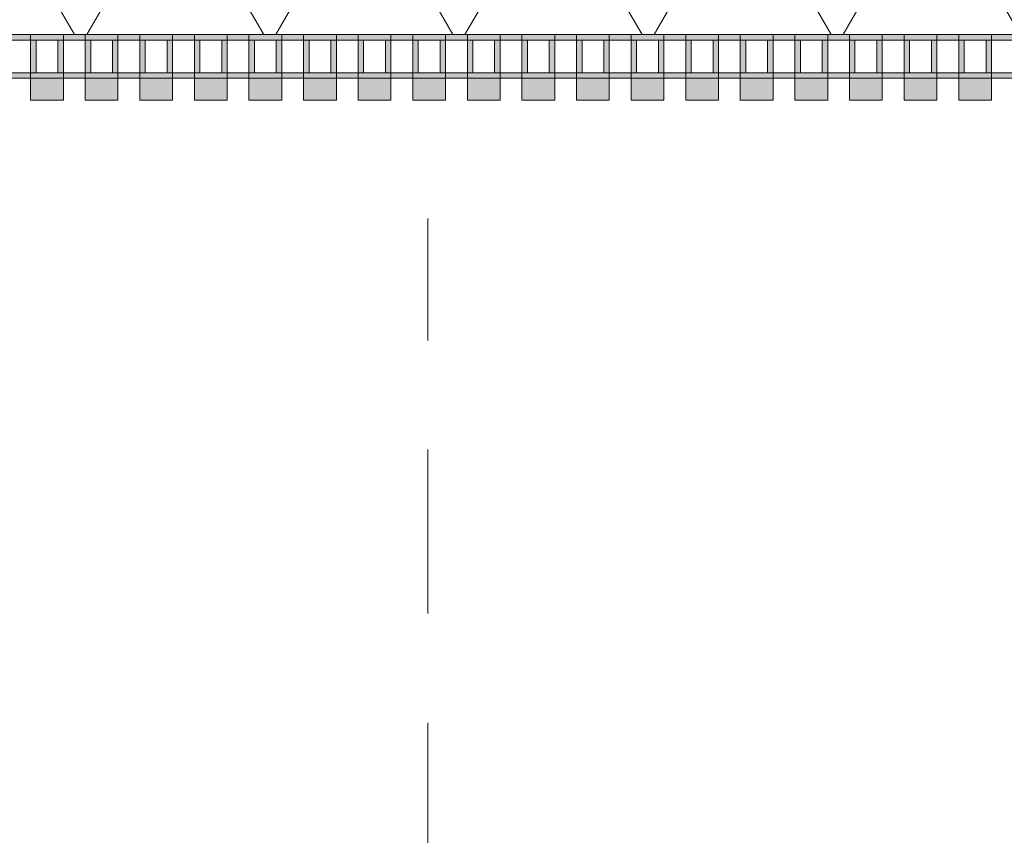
# Model space of a CAD drawing. Header units: metres. Extents: x -167 to 233, y -155 to 122.
# Tile 90 of 176: x 47.922 to 48.824, y 27.477 to 28.223. Entities that reach past the tile are written whole.
import ezdxf

# ---------------------------------------------------------------- set-up
doc = ezdxf.new("R2010")
doc.units = ezdxf.units.M
doc.header["$MEASUREMENT"] = 0
doc.linetypes.add('Strichlinie_ eng', pattern=[0.23, 0.15, -0.08])
for name, color, linetype in [('30 Dachstuhl', 7, 'Continuous'), ('50 Sanitäreinrichtung', 7, 'Continuous'), ('94 Genehmigungsplanung Bemaßung', 7, 'Continuous')]:
    doc.layers.add(name, color=color, linetype=linetype)
doc.styles.add('ERSTELLTER_STIL_1', font='arial.ttf')
doc.dimstyles.new('ERSTELLTER_STIL__1', dxfattribs={"dimtxt": 0.25, "dimasz": 0.19, "dimexe": 0.18, "dimexo": 0.1, "dimgap": 0, "dimtad": 1, "dimtih": 1, "dimtoh": 1, "dimzin": 0, "dimdsep": 46, "dimtxsty": 'ERSTELLTER_STIL_1', "dimblk": 'ARROWHEAD_6', "dimblk1": 'ARROWHEAD_6', "dimblk2": 'ARROWHEAD_6', "dimcen": 0.09, "dimclrd": 7, "dimclre": 7, "dimclrt": 7, "dimazin": 0, "dimtfac": 1, "dimtdec": 4, "dimtmove": 0, "dimatfit": 3, "dimfxl": 1, "dimtolj": 1, "dimtzin": 0, "dimarcsym": 0})
doc.dimstyles.new('ERSTELLTER_STIL__2', dxfattribs={"dimtxt": 0.25, "dimasz": 0.19, "dimexe": 0.18, "dimexo": 0.1, "dimgap": 0, "dimtad": 1, "dimzin": 0, "dimdsep": 46, "dimtxsty": 'ERSTELLTER_STIL_1', "dimblk": 'ARROWHEAD_6', "dimblk1": 'ARROWHEAD_6', "dimblk2": 'ARROWHEAD_6', "dimcen": 0.09, "dimclrd": 7, "dimclre": 7, "dimclrt": 7, "dimazin": 0, "dimtfac": 1, "dimtdec": 4, "dimtmove": 0, "dimatfit": 3, "dimfxl": 1, "dimtolj": 1, "dimtzin": 0, "dimarcsym": 0})

# ---------------------------------------------------------------- blocks, each defined once
blk = doc.blocks.new('Rechteck Raster Kassetten Fassade - ACB_2')
at = {"layer": '50 Sanitäreinrichtung', "linetype": 'Continuous', "lineweight": 0, "true_color": 0x9e9e9e}
for points in [[(10.14, 0.17), (10.14, 0.19), (10.11, 0.19), (10.11, 0.17)], [(10.19, 0.17), (10.19, 0.19), (10.16, 0.19), (10.16, 0.17)], [(10.24, 0.17), (10.24, 0.19), (10.21, 0.19), (10.21, 0.17)], [(10.29, 0.17), (10.29, 0.19), (10.26, 0.19), (10.26, 0.17)], [(10.34, 0.17), (10.34, 0.19), (10.31, 0.19), (10.31, 0.17)], [(10.39, 0.17), (10.39, 0.19), (10.36, 0.19), (10.36, 0.17)], [(10.44, 0.17), (10.44, 0.19), (10.41, 0.19), (10.41, 0.17)], [(10.49, 0.17), (10.49, 0.19), (10.46, 0.19), (10.46, 0.17)], [(10.54, 0.17), (10.54, 0.19), (10.51, 0.19), (10.51, 0.17)], [(10.59, 0.17), (10.59, 0.19), (10.56, 0.19), (10.56, 0.17)], [(10.64, 0.17), (10.64, 0.19), (10.61, 0.19), (10.61, 0.17)], [(10.69, 0.17), (10.69, 0.19), (10.66, 0.19), (10.66, 0.17)], [(10.74, 0.17), (10.74, 0.19), (10.71, 0.19), (10.71, 0.17)], [(10.79, 0.17), (10.79, 0.19), (10.76, 0.19), (10.76, 0.17)], [(10.84, 0.17), (10.84, 0.19), (10.81, 0.19), (10.81, 0.17)], [(10.89, 0.17), (10.89, 0.19), (10.86, 0.19), (10.86, 0.17)], [(10.94, 0.17), (10.94, 0.19), (10.91, 0.19), (10.91, 0.17)], [(10.99, 0.17), (10.99, 0.19), (10.96, 0.19), (10.96, 0.17)], [(10.06, 0.13), (10.11, 0.13), (10.11, 0.135), (10.065, 0.135), (10.065, 0.165), (10.11, 0.165), (10.11, 0.17), (10.06, 0.17)], [(10.11, 0.13), (10.16, 0.13), (10.16, 0.135), (10.115, 0.135), (10.115, 0.165), (10.16, 0.165), (10.16, 0.17), (10.11, 0.17)], [(10.135, 0.165), (10.135, 0.135), (10.14, 0.135), (10.14, 0.165)], [(10.16, 0.13), (10.21, 0.13), (10.21, 0.135), (10.165, 0.135), (10.165, 0.165), (10.21, 0.165), (10.21, 0.17), (10.16, 0.17)], [(10.185, 0.165), (10.185, 0.135), (10.19, 0.135), (10.19, 0.165)], [(10.21, 0.13), (10.26, 0.13), (10.26, 0.135), (10.215, 0.135), (10.215, 0.165), (10.26, 0.165), (10.26, 0.17), (10.21, 0.17)], [(10.235, 0.165), (10.235, 0.135), (10.24, 0.135), (10.24, 0.165)], [(10.26, 0.13), (10.31, 0.13), (10.31, 0.135), (10.265, 0.135), (10.265, 0.165), (10.31, 0.165), (10.31, 0.17), (10.26, 0.17)], [(10.285, 0.165), (10.285, 0.135), (10.29, 0.135), (10.29, 0.165)], [(10.31, 0.13), (10.36, 0.13), (10.36, 0.135), (10.315, 0.135), (10.315, 0.165), (10.36, 0.165), (10.36, 0.17), (10.31, 0.17)], [(10.335, 0.165), (10.335, 0.135), (10.34, 0.135), (10.34, 0.165)], [(10.36, 0.13), (10.41, 0.13), (10.41, 0.135), (10.365, 0.135), (10.365, 0.165), (10.41, 0.165), (10.41, 0.17), (10.36, 0.17)], [(10.385, 0.165), (10.385, 0.135), (10.39, 0.135), (10.39, 0.165)], [(10.41, 0.13), (10.46, 0.13), (10.46, 0.135), (10.415, 0.135), (10.415, 0.165), (10.46, 0.165), (10.46, 0.17), (10.41, 0.17)], [(10.435, 0.165), (10.435, 0.135), (10.44, 0.135), (10.44, 0.165)], [(10.46, 0.13), (10.51, 0.13), (10.51, 0.135), (10.465, 0.135), (10.465, 0.165), (10.51, 0.165), (10.51, 0.17), (10.46, 0.17)], [(10.485, 0.165), (10.485, 0.135), (10.49, 0.135), (10.49, 0.165)], [(10.51, 0.13), (10.56, 0.13), (10.56, 0.135), (10.515, 0.135), (10.515, 0.165), (10.56, 0.165), (10.56, 0.17), (10.51, 0.17)], [(10.535, 0.165), (10.535, 0.135), (10.54, 0.135), (10.54, 0.165)], [(10.56, 0.13), (10.61, 0.13), (10.61, 0.135), (10.565, 0.135), (10.565, 0.165), (10.61, 0.165), (10.61, 0.17), (10.56, 0.17)], [(10.585, 0.165), (10.585, 0.135), (10.59, 0.135), (10.59, 0.165)], [(10.61, 0.13), (10.66, 0.13), (10.66, 0.135), (10.615, 0.135), (10.615, 0.165), (10.66, 0.165), (10.66, 0.17), (10.61, 0.17)], [(10.635, 0.165), (10.635, 0.135), (10.64, 0.135), (10.64, 0.165)], [(10.66, 0.13), (10.71, 0.13), (10.71, 0.135), (10.665, 0.135), (10.665, 0.165), (10.71, 0.165), (10.71, 0.17), (10.66, 0.17)], [(10.685, 0.165), (10.685, 0.135), (10.69, 0.135), (10.69, 0.165)], [(10.71, 0.13), (10.76, 0.13), (10.76, 0.135), (10.715, 0.135), (10.715, 0.165), (10.76, 0.165), (10.76, 0.17), (10.71, 0.17)], [(10.735, 0.165), (10.735, 0.135), (10.74, 0.135), (10.74, 0.165)], [(10.76, 0.13), (10.81, 0.13), (10.81, 0.135), (10.765, 0.135), (10.765, 0.165), (10.81, 0.165), (10.81, 0.17), (10.76, 0.17)], [(10.785, 0.165), (10.785, 0.135), (10.79, 0.135), (10.79, 0.165)], [(10.81, 0.13), (10.86, 0.13), (10.86, 0.135), (10.815, 0.135), (10.815, 0.165), (10.86, 0.165), (10.86, 0.17), (10.81, 0.17)], [(10.835, 0.165), (10.835, 0.135), (10.84, 0.135), (10.84, 0.165)], [(10.86, 0.13), (10.91, 0.13), (10.91, 0.135), (10.865, 0.135), (10.865, 0.165), (10.91, 0.165), (10.91, 0.17), (10.86, 0.17)], [(10.885, 0.165), (10.885, 0.135), (10.89, 0.135), (10.89, 0.165)], [(10.91, 0.13), (10.96, 0.13), (10.96, 0.135), (10.915, 0.135), (10.915, 0.165), (10.96, 0.165), (10.96, 0.17), (10.91, 0.17)], [(10.935, 0.165), (10.935, 0.135), (10.94, 0.135), (10.94, 0.165)], [(10.96, 0.13), (11.01, 0.13), (11.01, 0.135), (10.965, 0.135), (10.965, 0.165), (11.01, 0.165), (11.01, 0.17), (10.96, 0.17)], [(10.985, 0.165), (10.985, 0.135), (10.99, 0.135), (10.99, 0.165)]]:
    blk.add_hatch(color=253, dxfattribs=at).paths.add_polyline_path(points)
at = {"layer": '50 Sanitäreinrichtung', "linetype": 'Continuous', "lineweight": 18}
h = blk.add_hatch(dxfattribs=at)
h.set_pattern_fill('Dämmung__weich_0001', color=8, style=0, pattern_type=2)
h.set_pattern_definition([(60, (0, 0), (-0.1299038, 0.075), []), (120, (0, 0), (0.1299038, 0.075), [])])
h.paths.add_polyline_path([(0, 0), (20.25, 0), (20.38, 0.13), (0, 0.13)])
at = {"layer": '50 Sanitäreinrichtung', "color": 251, "linetype": 'Continuous', "lineweight": 18, "true_color": 0x5f5f5f}
for p, q in [((10.14, 0.19), (10.11, 0.19)), ((10.11, 0.19), (10.11, 0.17)), ((10.14, 0.19), (10.11, 0.19)), ((10.11, 0.19), (10.11, 0.17)), ((10.14, 0.19), (10.14, 0.17)), ((10.14, 0.19), (10.14, 0.17)), ((10.19, 0.19), (10.16, 0.19)), ((10.16, 0.19), (10.16, 0.17)), ((10.19, 0.19), (10.16, 0.19)), ((10.16, 0.19), (10.16, 0.17)), ((10.19, 0.19), (10.19, 0.17)), ((10.19, 0.19), (10.19, 0.17)), ((10.24, 0.19), (10.21, 0.19)), ((10.21, 0.19), (10.21, 0.17)), ((10.24, 0.19), (10.21, 0.19)), ((10.21, 0.19), (10.21, 0.17)), ((10.24, 0.19), (10.24, 0.17)), ((10.24, 0.19), (10.24, 0.17)), ((10.29, 0.19), (10.26, 0.19)), ((10.26, 0.19), (10.26, 0.17)), ((10.29, 0.19), (10.26, 0.19)), ((10.26, 0.19), (10.26, 0.17)), ((10.29, 0.19), (10.29, 0.17)), ((10.29, 0.19), (10.29, 0.17)), ((10.34, 0.19), (10.31, 0.19)), ((10.31, 0.19), (10.31, 0.17)), ((10.34, 0.19), (10.31, 0.19)), ((10.31, 0.19), (10.31, 0.17)), ((10.34, 0.19), (10.34, 0.17)), ((10.34, 0.19), (10.34, 0.17)), ((10.39, 0.19), (10.36, 0.19)), ((10.36, 0.19), (10.36, 0.17)), ((10.39, 0.19), (10.36, 0.19)), ((10.36, 0.19), (10.36, 0.17)), ((10.39, 0.19), (10.39, 0.17)), ((10.39, 0.19), (10.39, 0.17)), ((10.44, 0.19), (10.41, 0.19)), ((10.41, 0.19), (10.41, 0.17)), ((10.44, 0.19), (10.41, 0.19)), ((10.41, 0.19), (10.41, 0.17)), ((10.44, 0.19), (10.44, 0.17)), ((10.44, 0.19), (10.44, 0.17)), ((10.49, 0.19), (10.46, 0.19)), ((10.46, 0.19), (10.46, 0.17)), ((10.49, 0.19), (10.46, 0.19)), ((10.46, 0.19), (10.46, 0.17)), ((10.49, 0.19), (10.49, 0.17)), ((10.49, 0.19), (10.49, 0.17)), ((10.54, 0.19), (10.51, 0.19)), ((10.51, 0.19), (10.51, 0.17)), ((10.54, 0.19), (10.51, 0.19)), ((10.51, 0.19), (10.51, 0.17)), ((10.54, 0.19), (10.54, 0.17)), ((10.54, 0.19), (10.54, 0.17)), ((10.59, 0.19), (10.56, 0.19)), ((10.56, 0.19), (10.56, 0.17)), ((10.59, 0.19), (10.56, 0.19)), ((10.56, 0.19), (10.56, 0.17)), ((10.59, 0.19), (10.59, 0.17)), ((10.59, 0.19), (10.59, 0.17)), ((10.64, 0.19), (10.61, 0.19)), ((10.61, 0.19), (10.61, 0.17)), ((10.64, 0.19), (10.61, 0.19)), ((10.61, 0.19), (10.61, 0.17)), ((10.64, 0.19), (10.64, 0.17)), ((10.64, 0.19), (10.64, 0.17)), ((10.69, 0.19), (10.66, 0.19)), ((10.66, 0.19), (10.66, 0.17)), ((10.69, 0.19), (10.66, 0.19)), ((10.66, 0.19), (10.66, 0.17)), ((10.69, 0.19), (10.69, 0.17)), ((10.69, 0.19), (10.69, 0.17)), ((10.74, 0.19), (10.71, 0.19)), ((10.71, 0.19), (10.71, 0.17)), ((10.74, 0.19), (10.71, 0.19)), ((10.71, 0.19), (10.71, 0.17)), ((10.74, 0.19), (10.74, 0.17)), ((10.74, 0.19), (10.74, 0.17)), ((10.79, 0.19), (10.76, 0.19)), ((10.76, 0.19), (10.76, 0.17)), ((10.79, 0.19), (10.76, 0.19)), ((10.76, 0.19), (10.76, 0.17)), ((10.79, 0.19), (10.79, 0.17)), ((10.79, 0.19), (10.79, 0.17)), ((10.84, 0.19), (10.81, 0.19)), ((10.81, 0.19), (10.81, 0.17)), ((10.84, 0.19), (10.81, 0.19)), ((10.81, 0.19), (10.81, 0.17)), ((10.84, 0.19), (10.84, 0.17)), ((10.84, 0.19), (10.84, 0.17)), ((10.89, 0.19), (10.86, 0.19)), ((10.86, 0.19), (10.86, 0.17)), ((10.89, 0.19), (10.86, 0.19)), ((10.86, 0.19), (10.86, 0.17)), ((10.89, 0.19), (10.89, 0.17)), ((10.89, 0.19), (10.89, 0.17)), ((10.94, 0.19), (10.91, 0.19)), ((10.91, 0.19), (10.91, 0.17)), ((10.94, 0.19), (10.91, 0.19)), ((10.91, 0.19), (10.91, 0.17)), ((10.94, 0.19), (10.94, 0.17)), ((10.94, 0.19), (10.94, 0.17)), ((10.99, 0.19), (10.96, 0.19)), ((10.96, 0.19), (10.96, 0.17)), ((10.99, 0.19), (10.96, 0.19)), ((10.96, 0.19), (10.96, 0.17)), ((10.99, 0.19), (10.99, 0.17)), ((10.99, 0.19), (10.99, 0.17)), ((10.14, 0.17), (10.06, 0.17)), ((10.14, 0.17), (10.06, 0.17)), ((10.11, 0.165), (10.09, 0.165)), ((10.11, 0.165), (10.09, 0.165)), ((10.19, 0.17), (10.11, 0.17)), ((10.11, 0.17), (10.11, 0.165)), ((10.19, 0.17), (10.11, 0.17)), ((10.11, 0.17), (10.11, 0.165)), ((10.14, 0.17), (10.11, 0.17)), ((10.14, 0.17), (10.11, 0.17)), ((10.115, 0.165), (10.11, 0.165)), ((10.11, 0.165), (10.11, 0.135)), ((10.115, 0.165), (10.11, 0.165)), ((10.11, 0.165), (10.11, 0.135)), ((10.135, 0.165), (10.115, 0.165)), ((10.115, 0.165), (10.115, 0.135)), ((10.135, 0.165), (10.115, 0.165)), ((10.135, 0.165), (10.115, 0.165)), ((10.115, 0.165), (10.115, 0.135)), ((10.135, 0.165), (10.115, 0.165)), ((10.135, 0.165), (10.135, 0.135)), ((10.14, 0.165), (10.135, 0.165)), ((10.135, 0.165), (10.135, 0.135)), ((10.14, 0.165), (10.135, 0.165)), ((10.14, 0.17), (10.14, 0.165)), ((10.14, 0.17), (10.14, 0.165)), ((10.14, 0.165), (10.14, 0.135)), ((10.16, 0.165), (10.14, 0.165)), ((10.14, 0.165), (10.14, 0.135)), ((10.16, 0.165), (10.14, 0.165)), ((10.24, 0.17), (10.16, 0.17)), ((10.16, 0.17), (10.16, 0.165)), ((10.24, 0.17), (10.16, 0.17)), ((10.16, 0.17), (10.16, 0.165)), ((10.19, 0.17), (10.16, 0.17)), ((10.19, 0.17), (10.16, 0.17)), ((10.165, 0.165), (10.16, 0.165)), ((10.16, 0.165), (10.16, 0.135)), ((10.165, 0.165), (10.16, 0.165)), ((10.16, 0.165), (10.16, 0.135)), ((10.185, 0.165), (10.165, 0.165)), ((10.165, 0.165), (10.165, 0.135)), ((10.185, 0.165), (10.165, 0.165)), ((10.185, 0.165), (10.165, 0.165)), ((10.165, 0.165), (10.165, 0.135)), ((10.185, 0.165), (10.165, 0.165)), ((10.185, 0.165), (10.185, 0.135)), ((10.19, 0.165), (10.185, 0.165)), ((10.185, 0.165), (10.185, 0.135)), ((10.19, 0.165), (10.185, 0.165)), ((10.19, 0.17), (10.19, 0.165)), ((10.19, 0.17), (10.19, 0.165)), ((10.19, 0.165), (10.19, 0.135)), ((10.21, 0.165), (10.19, 0.165)), ((10.19, 0.165), (10.19, 0.135)), ((10.21, 0.165), (10.19, 0.165)), ((10.29, 0.17), (10.21, 0.17)), ((10.21, 0.17), (10.21, 0.165)), ((10.29, 0.17), (10.21, 0.17)), ((10.21, 0.17), (10.21, 0.165)), ((10.24, 0.17), (10.21, 0.17)), ((10.24, 0.17), (10.21, 0.17)), ((10.215, 0.165), (10.21, 0.165)), ((10.21, 0.165), (10.21, 0.135)), ((10.215, 0.165), (10.21, 0.165)), ((10.21, 0.165), (10.21, 0.135)), ((10.235, 0.165), (10.215, 0.165)), ((10.215, 0.165), (10.215, 0.135)), ((10.235, 0.165), (10.215, 0.165)), ((10.235, 0.165), (10.215, 0.165)), ((10.215, 0.165), (10.215, 0.135)), ((10.235, 0.165), (10.215, 0.165)), ((10.235, 0.165), (10.235, 0.135)), ((10.24, 0.165), (10.235, 0.165)), ((10.235, 0.165), (10.235, 0.135)), ((10.24, 0.165), (10.235, 0.165)), ((10.24, 0.17), (10.24, 0.165)), ((10.24, 0.17), (10.24, 0.165)), ((10.24, 0.165), (10.24, 0.135)), ((10.26, 0.165), (10.24, 0.165)), ((10.24, 0.165), (10.24, 0.135)), ((10.26, 0.165), (10.24, 0.165)), ((10.34, 0.17), (10.26, 0.17)), ((10.26, 0.17), (10.26, 0.165)), ((10.34, 0.17), (10.26, 0.17)), ((10.26, 0.17), (10.26, 0.165)), ((10.29, 0.17), (10.26, 0.17)), ((10.29, 0.17), (10.26, 0.17)), ((10.265, 0.165), (10.26, 0.165)), ((10.26, 0.165), (10.26, 0.135)), ((10.265, 0.165), (10.26, 0.165)), ((10.26, 0.165), (10.26, 0.135)), ((10.285, 0.165), (10.265, 0.165)), ((10.265, 0.165), (10.265, 0.135)), ((10.285, 0.165), (10.265, 0.165)), ((10.285, 0.165), (10.265, 0.165)), ((10.265, 0.165), (10.265, 0.135)), ((10.285, 0.165), (10.265, 0.165)), ((10.285, 0.165), (10.285, 0.135)), ((10.29, 0.165), (10.285, 0.165)), ((10.285, 0.165), (10.285, 0.135)), ((10.29, 0.165), (10.285, 0.165)), ((10.29, 0.17), (10.29, 0.165)), ((10.29, 0.17), (10.29, 0.165)), ((10.29, 0.165), (10.29, 0.135)), ((10.31, 0.165), (10.29, 0.165)), ((10.29, 0.165), (10.29, 0.135)), ((10.31, 0.165), (10.29, 0.165)), ((10.39, 0.17), (10.31, 0.17)), ((10.31, 0.17), (10.31, 0.165)), ((10.39, 0.17), (10.31, 0.17)), ((10.31, 0.17), (10.31, 0.165)), ((10.34, 0.17), (10.31, 0.17)), ((10.34, 0.17), (10.31, 0.17)), ((10.315, 0.165), (10.31, 0.165)), ((10.31, 0.165), (10.31, 0.135)), ((10.315, 0.165), (10.31, 0.165)), ((10.31, 0.165), (10.31, 0.135)), ((10.335, 0.165), (10.315, 0.165)), ((10.315, 0.165), (10.315, 0.135)), ((10.335, 0.165), (10.315, 0.165)), ((10.335, 0.165), (10.315, 0.165)), ((10.315, 0.165), (10.315, 0.135)), ((10.335, 0.165), (10.315, 0.165)), ((10.335, 0.165), (10.335, 0.135)), ((10.34, 0.165), (10.335, 0.165)), ((10.335, 0.165), (10.335, 0.135)), ((10.34, 0.165), (10.335, 0.165)), ((10.34, 0.17), (10.34, 0.165)), ((10.34, 0.17), (10.34, 0.165)), ((10.34, 0.165), (10.34, 0.135)), ((10.36, 0.165), (10.34, 0.165)), ((10.34, 0.165), (10.34, 0.135)), ((10.36, 0.165), (10.34, 0.165)), ((10.44, 0.17), (10.36, 0.17)), ((10.36, 0.17), (10.36, 0.165)), ((10.44, 0.17), (10.36, 0.17)), ((10.36, 0.17), (10.36, 0.165)), ((10.39, 0.17), (10.36, 0.17)), ((10.39, 0.17), (10.36, 0.17)), ((10.365, 0.165), (10.36, 0.165)), ((10.36, 0.165), (10.36, 0.135)), ((10.365, 0.165), (10.36, 0.165)), ((10.36, 0.165), (10.36, 0.135)), ((10.385, 0.165), (10.365, 0.165)), ((10.365, 0.165), (10.365, 0.135)), ((10.385, 0.165), (10.365, 0.165)), ((10.385, 0.165), (10.365, 0.165)), ((10.365, 0.165), (10.365, 0.135)), ((10.385, 0.165), (10.365, 0.165)), ((10.385, 0.165), (10.385, 0.135)), ((10.39, 0.165), (10.385, 0.165)), ((10.385, 0.165), (10.385, 0.135)), ((10.39, 0.165), (10.385, 0.165)), ((10.39, 0.17), (10.39, 0.165)), ((10.39, 0.17), (10.39, 0.165)), ((10.39, 0.165), (10.39, 0.135)), ((10.41, 0.165), (10.39, 0.165)), ((10.39, 0.165), (10.39, 0.135)), ((10.41, 0.165), (10.39, 0.165)), ((10.49, 0.17), (10.41, 0.17)), ((10.41, 0.17), (10.41, 0.165)), ((10.49, 0.17), (10.41, 0.17)), ((10.41, 0.17), (10.41, 0.165)), ((10.44, 0.17), (10.41, 0.17)), ((10.44, 0.17), (10.41, 0.17)), ((10.415, 0.165), (10.41, 0.165)), ((10.41, 0.165), (10.41, 0.135)), ((10.415, 0.165), (10.41, 0.165)), ((10.41, 0.165), (10.41, 0.135)), ((10.435, 0.165), (10.415, 0.165)), ((10.415, 0.165), (10.415, 0.135)), ((10.435, 0.165), (10.415, 0.165)), ((10.435, 0.165), (10.415, 0.165)), ((10.415, 0.165), (10.415, 0.135)), ((10.435, 0.165), (10.415, 0.165)), ((10.435, 0.165), (10.435, 0.135)), ((10.44, 0.165), (10.435, 0.165)), ((10.435, 0.165), (10.435, 0.135)), ((10.44, 0.165), (10.435, 0.165)), ((10.44, 0.17), (10.44, 0.165)), ((10.44, 0.17), (10.44, 0.165)), ((10.44, 0.165), (10.44, 0.135)), ((10.46, 0.165), (10.44, 0.165)), ((10.44, 0.165), (10.44, 0.135)), ((10.46, 0.165), (10.44, 0.165)), ((10.54, 0.17), (10.46, 0.17)), ((10.46, 0.17), (10.46, 0.165)), ((10.54, 0.17), (10.46, 0.17)), ((10.46, 0.17), (10.46, 0.165)), ((10.49, 0.17), (10.46, 0.17)), ((10.49, 0.17), (10.46, 0.17)), ((10.465, 0.165), (10.46, 0.165)), ((10.46, 0.165), (10.46, 0.135)), ((10.465, 0.165), (10.46, 0.165)), ((10.46, 0.165), (10.46, 0.135)), ((10.485, 0.165), (10.465, 0.165)), ((10.465, 0.165), (10.465, 0.135)), ((10.485, 0.165), (10.465, 0.165)), ((10.485, 0.165), (10.465, 0.165)), ((10.465, 0.165), (10.465, 0.135)), ((10.485, 0.165), (10.465, 0.165)), ((10.485, 0.165), (10.485, 0.135)), ((10.49, 0.165), (10.485, 0.165)), ((10.485, 0.165), (10.485, 0.135)), ((10.49, 0.165), (10.485, 0.165)), ((10.49, 0.17), (10.49, 0.165)), ((10.49, 0.17), (10.49, 0.165)), ((10.49, 0.165), (10.49, 0.135)), ((10.51, 0.165), (10.49, 0.165)), ((10.49, 0.165), (10.49, 0.135)), ((10.51, 0.165), (10.49, 0.165)), ((10.59, 0.17), (10.51, 0.17)), ((10.51, 0.17), (10.51, 0.165)), ((10.59, 0.17), (10.51, 0.17)), ((10.51, 0.17), (10.51, 0.165)), ((10.54, 0.17), (10.51, 0.17)), ((10.54, 0.17), (10.51, 0.17)), ((10.515, 0.165), (10.51, 0.165)), ((10.51, 0.165), (10.51, 0.135)), ((10.515, 0.165), (10.51, 0.165)), ((10.51, 0.165), (10.51, 0.135)), ((10.535, 0.165), (10.515, 0.165)), ((10.515, 0.165), (10.515, 0.135)), ((10.535, 0.165), (10.515, 0.165)), ((10.535, 0.165), (10.515, 0.165)), ((10.515, 0.165), (10.515, 0.135)), ((10.535, 0.165), (10.515, 0.165)), ((10.535, 0.165), (10.535, 0.135)), ((10.54, 0.165), (10.535, 0.165)), ((10.535, 0.165), (10.535, 0.135)), ((10.54, 0.165), (10.535, 0.165)), ((10.54, 0.17), (10.54, 0.165)), ((10.54, 0.17), (10.54, 0.165)), ((10.54, 0.165), (10.54, 0.135)), ((10.56, 0.165), (10.54, 0.165)), ((10.54, 0.165), (10.54, 0.135)), ((10.56, 0.165), (10.54, 0.165)), ((10.64, 0.17), (10.56, 0.17)), ((10.56, 0.17), (10.56, 0.165)), ((10.64, 0.17), (10.56, 0.17)), ((10.56, 0.17), (10.56, 0.165)), ((10.59, 0.17), (10.56, 0.17)), ((10.59, 0.17), (10.56, 0.17)), ((10.565, 0.165), (10.56, 0.165)), ((10.56, 0.165), (10.56, 0.135)), ((10.565, 0.165), (10.56, 0.165)), ((10.56, 0.165), (10.56, 0.135)), ((10.585, 0.165), (10.565, 0.165)), ((10.565, 0.165), (10.565, 0.135)), ((10.585, 0.165), (10.565, 0.165)), ((10.585, 0.165), (10.565, 0.165)), ((10.565, 0.165), (10.565, 0.135)), ((10.585, 0.165), (10.565, 0.165)), ((10.585, 0.165), (10.585, 0.135)), ((10.59, 0.165), (10.585, 0.165)), ((10.585, 0.165), (10.585, 0.135)), ((10.59, 0.165), (10.585, 0.165)), ((10.59, 0.17), (10.59, 0.165)), ((10.59, 0.17), (10.59, 0.165)), ((10.59, 0.165), (10.59, 0.135)), ((10.61, 0.165), (10.59, 0.165)), ((10.59, 0.165), (10.59, 0.135)), ((10.61, 0.165), (10.59, 0.165)), ((10.69, 0.17), (10.61, 0.17)), ((10.61, 0.17), (10.61, 0.165)), ((10.69, 0.17), (10.61, 0.17)), ((10.61, 0.17), (10.61, 0.165)), ((10.64, 0.17), (10.61, 0.17)), ((10.64, 0.17), (10.61, 0.17)), ((10.615, 0.165), (10.61, 0.165)), ((10.61, 0.165), (10.61, 0.135)), ((10.615, 0.165), (10.61, 0.165)), ((10.61, 0.165), (10.61, 0.135)), ((10.635, 0.165), (10.615, 0.165)), ((10.615, 0.165), (10.615, 0.135)), ((10.635, 0.165), (10.615, 0.165)), ((10.635, 0.165), (10.615, 0.165)), ((10.615, 0.165), (10.615, 0.135)), ((10.635, 0.165), (10.615, 0.165)), ((10.635, 0.165), (10.635, 0.135)), ((10.64, 0.165), (10.635, 0.165)), ((10.635, 0.165), (10.635, 0.135)), ((10.64, 0.165), (10.635, 0.165)), ((10.64, 0.17), (10.64, 0.165)), ((10.64, 0.17), (10.64, 0.165)), ((10.64, 0.165), (10.64, 0.135)), ((10.66, 0.165), (10.64, 0.165)), ((10.64, 0.165), (10.64, 0.135)), ((10.66, 0.165), (10.64, 0.165)), ((10.74, 0.17), (10.66, 0.17)), ((10.66, 0.17), (10.66, 0.165)), ((10.74, 0.17), (10.66, 0.17)), ((10.66, 0.17), (10.66, 0.165)), ((10.69, 0.17), (10.66, 0.17)), ((10.69, 0.17), (10.66, 0.17)), ((10.665, 0.165), (10.66, 0.165)), ((10.66, 0.165), (10.66, 0.135)), ((10.665, 0.165), (10.66, 0.165)), ((10.66, 0.165), (10.66, 0.135)), ((10.685, 0.165), (10.665, 0.165)), ((10.665, 0.165), (10.665, 0.135)), ((10.685, 0.165), (10.665, 0.165)), ((10.685, 0.165), (10.665, 0.165)), ((10.665, 0.165), (10.665, 0.135)), ((10.685, 0.165), (10.665, 0.165)), ((10.685, 0.165), (10.685, 0.135)), ((10.69, 0.165), (10.685, 0.165)), ((10.685, 0.165), (10.685, 0.135)), ((10.69, 0.165), (10.685, 0.165)), ((10.69, 0.17), (10.69, 0.165)), ((10.69, 0.17), (10.69, 0.165)), ((10.69, 0.165), (10.69, 0.135)), ((10.71, 0.165), (10.69, 0.165)), ((10.69, 0.165), (10.69, 0.135)), ((10.71, 0.165), (10.69, 0.165)), ((10.79, 0.17), (10.71, 0.17)), ((10.71, 0.17), (10.71, 0.165)), ((10.79, 0.17), (10.71, 0.17)), ((10.71, 0.17), (10.71, 0.165)), ((10.74, 0.17), (10.71, 0.17)), ((10.74, 0.17), (10.71, 0.17)), ((10.715, 0.165), (10.71, 0.165)), ((10.71, 0.165), (10.71, 0.135)), ((10.715, 0.165), (10.71, 0.165)), ((10.71, 0.165), (10.71, 0.135)), ((10.735, 0.165), (10.715, 0.165)), ((10.715, 0.165), (10.715, 0.135)), ((10.735, 0.165), (10.715, 0.165)), ((10.735, 0.165), (10.715, 0.165)), ((10.715, 0.165), (10.715, 0.135)), ((10.735, 0.165), (10.715, 0.165)), ((10.735, 0.165), (10.735, 0.135)), ((10.74, 0.165), (10.735, 0.165)), ((10.735, 0.165), (10.735, 0.135)), ((10.74, 0.165), (10.735, 0.165)), ((10.74, 0.17), (10.74, 0.165)), ((10.74, 0.17), (10.74, 0.165)), ((10.74, 0.165), (10.74, 0.135)), ((10.76, 0.165), (10.74, 0.165)), ((10.74, 0.165), (10.74, 0.135)), ((10.76, 0.165), (10.74, 0.165)), ((10.84, 0.17), (10.76, 0.17)), ((10.76, 0.17), (10.76, 0.165)), ((10.84, 0.17), (10.76, 0.17)), ((10.76, 0.17), (10.76, 0.165)), ((10.79, 0.17), (10.76, 0.17)), ((10.79, 0.17), (10.76, 0.17)), ((10.765, 0.165), (10.76, 0.165)), ((10.76, 0.165), (10.76, 0.135)), ((10.765, 0.165), (10.76, 0.165)), ((10.76, 0.165), (10.76, 0.135)), ((10.785, 0.165), (10.765, 0.165)), ((10.765, 0.165), (10.765, 0.135)), ((10.785, 0.165), (10.765, 0.165)), ((10.785, 0.165), (10.765, 0.165)), ((10.765, 0.165), (10.765, 0.135)), ((10.785, 0.165), (10.765, 0.165)), ((10.785, 0.165), (10.785, 0.135)), ((10.79, 0.165), (10.785, 0.165)), ((10.785, 0.165), (10.785, 0.135)), ((10.79, 0.165), (10.785, 0.165)), ((10.79, 0.17), (10.79, 0.165)), ((10.79, 0.17), (10.79, 0.165)), ((10.79, 0.165), (10.79, 0.135)), ((10.81, 0.165), (10.79, 0.165)), ((10.79, 0.165), (10.79, 0.135)), ((10.81, 0.165), (10.79, 0.165)), ((10.89, 0.17), (10.81, 0.17)), ((10.81, 0.17), (10.81, 0.165)), ((10.89, 0.17), (10.81, 0.17)), ((10.81, 0.17), (10.81, 0.165)), ((10.84, 0.17), (10.81, 0.17)), ((10.84, 0.17), (10.81, 0.17)), ((10.815, 0.165), (10.81, 0.165)), ((10.81, 0.165), (10.81, 0.135)), ((10.815, 0.165), (10.81, 0.165)), ((10.81, 0.165), (10.81, 0.135)), ((10.835, 0.165), (10.815, 0.165)), ((10.815, 0.165), (10.815, 0.135)), ((10.835, 0.165), (10.815, 0.165)), ((10.835, 0.165), (10.815, 0.165)), ((10.815, 0.165), (10.815, 0.135)), ((10.835, 0.165), (10.815, 0.165)), ((10.835, 0.165), (10.835, 0.135)), ((10.84, 0.165), (10.835, 0.165)), ((10.835, 0.165), (10.835, 0.135)), ((10.84, 0.165), (10.835, 0.165)), ((10.84, 0.17), (10.84, 0.165)), ((10.84, 0.17), (10.84, 0.165)), ((10.84, 0.165), (10.84, 0.135)), ((10.86, 0.165), (10.84, 0.165)), ((10.84, 0.165), (10.84, 0.135)), ((10.86, 0.165), (10.84, 0.165)), ((10.94, 0.17), (10.86, 0.17)), ((10.86, 0.17), (10.86, 0.165)), ((10.94, 0.17), (10.86, 0.17)), ((10.86, 0.17), (10.86, 0.165)), ((10.89, 0.17), (10.86, 0.17)), ((10.89, 0.17), (10.86, 0.17)), ((10.865, 0.165), (10.86, 0.165)), ((10.86, 0.165), (10.86, 0.135)), ((10.865, 0.165), (10.86, 0.165)), ((10.86, 0.165), (10.86, 0.135)), ((10.885, 0.165), (10.865, 0.165)), ((10.865, 0.165), (10.865, 0.135)), ((10.885, 0.165), (10.865, 0.165)), ((10.885, 0.165), (10.865, 0.165)), ((10.865, 0.165), (10.865, 0.135)), ((10.885, 0.165), (10.865, 0.165)), ((10.885, 0.165), (10.885, 0.135)), ((10.89, 0.165), (10.885, 0.165)), ((10.885, 0.165), (10.885, 0.135)), ((10.89, 0.165), (10.885, 0.165)), ((10.89, 0.17), (10.89, 0.165)), ((10.89, 0.17), (10.89, 0.165)), ((10.89, 0.165), (10.89, 0.135)), ((10.91, 0.165), (10.89, 0.165)), ((10.89, 0.165), (10.89, 0.135)), ((10.91, 0.165), (10.89, 0.165)), ((10.99, 0.17), (10.91, 0.17)), ((10.91, 0.17), (10.91, 0.165)), ((10.99, 0.17), (10.91, 0.17)), ((10.91, 0.17), (10.91, 0.165)), ((10.94, 0.17), (10.91, 0.17)), ((10.94, 0.17), (10.91, 0.17)), ((10.915, 0.165), (10.91, 0.165)), ((10.91, 0.165), (10.91, 0.135)), ((10.915, 0.165), (10.91, 0.165)), ((10.91, 0.165), (10.91, 0.135)), ((10.935, 0.165), (10.915, 0.165)), ((10.915, 0.165), (10.915, 0.135)), ((10.935, 0.165), (10.915, 0.165)), ((10.935, 0.165), (10.915, 0.165)), ((10.915, 0.165), (10.915, 0.135)), ((10.935, 0.165), (10.915, 0.165)), ((10.935, 0.165), (10.935, 0.135)), ((10.94, 0.165), (10.935, 0.165)), ((10.935, 0.165), (10.935, 0.135)), ((10.94, 0.165), (10.935, 0.165)), ((10.94, 0.17), (10.94, 0.165)), ((10.94, 0.17), (10.94, 0.165)), ((10.94, 0.165), (10.94, 0.135)), ((10.96, 0.165), (10.94, 0.165)), ((10.94, 0.165), (10.94, 0.135)), ((10.96, 0.165), (10.94, 0.165)), ((11.04, 0.17), (10.96, 0.17)), ((10.96, 0.17), (10.96, 0.165)), ((11.04, 0.17), (10.96, 0.17)), ((10.96, 0.17), (10.96, 0.165)), ((10.99, 0.17), (10.96, 0.17)), ((10.99, 0.17), (10.96, 0.17)), ((10.965, 0.165), (10.96, 0.165)), ((10.96, 0.165), (10.96, 0.135)), ((10.965, 0.165), (10.96, 0.165)), ((10.96, 0.165), (10.96, 0.135)), ((10.985, 0.165), (10.965, 0.165)), ((10.965, 0.165), (10.965, 0.135)), ((10.985, 0.165), (10.965, 0.165)), ((10.985, 0.165), (10.965, 0.165)), ((10.965, 0.165), (10.965, 0.135)), ((10.985, 0.165), (10.965, 0.165)), ((10.985, 0.165), (10.985, 0.135)), ((10.99, 0.165), (10.985, 0.165)), ((10.985, 0.165), (10.985, 0.135)), ((10.99, 0.165), (10.985, 0.165)), ((10.99, 0.17), (10.99, 0.165)), ((10.99, 0.17), (10.99, 0.165)), ((10.99, 0.165), (10.99, 0.135)), ((11.01, 0.165), (10.99, 0.165)), ((10.99, 0.165), (10.99, 0.135)), ((11.01, 0.165), (10.99, 0.165)), ((20.38, 0.13), (0, 0.13)), ((10.14, 0.13), (10.06, 0.13)), ((10.14, 0.13), (10.06, 0.13)), ((10.11, 0.135), (10.09, 0.135)), ((10.11, 0.135), (10.09, 0.135)), ((10.115, 0.135), (10.11, 0.135)), ((10.11, 0.135), (10.11, 0.13)), ((10.115, 0.135), (10.11, 0.135)), ((10.11, 0.135), (10.11, 0.13)), ((10.19, 0.13), (10.11, 0.13)), ((10.19, 0.13), (10.11, 0.13)), ((10.135, 0.135), (10.115, 0.135)), ((10.135, 0.135), (10.115, 0.135)), ((10.135, 0.135), (10.115, 0.135)), ((10.135, 0.135), (10.115, 0.135)), ((10.14, 0.135), (10.135, 0.135)), ((10.14, 0.135), (10.135, 0.135)), ((10.14, 0.135), (10.14, 0.13)), ((10.16, 0.135), (10.14, 0.135)), ((10.14, 0.135), (10.14, 0.13)), ((10.16, 0.135), (10.14, 0.135)), ((10.165, 0.135), (10.16, 0.135)), ((10.16, 0.135), (10.16, 0.13)), ((10.165, 0.135), (10.16, 0.135)), ((10.16, 0.135), (10.16, 0.13)), ((10.24, 0.13), (10.16, 0.13)), ((10.24, 0.13), (10.16, 0.13)), ((10.185, 0.135), (10.165, 0.135)), ((10.185, 0.135), (10.165, 0.135)), ((10.185, 0.135), (10.165, 0.135)), ((10.185, 0.135), (10.165, 0.135)), ((10.19, 0.135), (10.185, 0.135)), ((10.19, 0.135), (10.185, 0.135)), ((10.19, 0.135), (10.19, 0.13)), ((10.21, 0.135), (10.19, 0.135)), ((10.19, 0.135), (10.19, 0.13)), ((10.21, 0.135), (10.19, 0.135)), ((10.215, 0.135), (10.21, 0.135)), ((10.21, 0.135), (10.21, 0.13)), ((10.215, 0.135), (10.21, 0.135)), ((10.21, 0.135), (10.21, 0.13)), ((10.29, 0.13), (10.21, 0.13)), ((10.29, 0.13), (10.21, 0.13)), ((10.235, 0.135), (10.215, 0.135)), ((10.235, 0.135), (10.215, 0.135)), ((10.235, 0.135), (10.215, 0.135)), ((10.235, 0.135), (10.215, 0.135)), ((10.24, 0.135), (10.235, 0.135)), ((10.24, 0.135), (10.235, 0.135)), ((10.24, 0.135), (10.24, 0.13)), ((10.26, 0.135), (10.24, 0.135)), ((10.24, 0.135), (10.24, 0.13)), ((10.26, 0.135), (10.24, 0.135)), ((10.265, 0.135), (10.26, 0.135)), ((10.26, 0.135), (10.26, 0.13)), ((10.265, 0.135), (10.26, 0.135)), ((10.26, 0.135), (10.26, 0.13)), ((10.34, 0.13), (10.26, 0.13)), ((10.34, 0.13), (10.26, 0.13)), ((10.285, 0.135), (10.265, 0.135)), ((10.285, 0.135), (10.265, 0.135)), ((10.285, 0.135), (10.265, 0.135)), ((10.285, 0.135), (10.265, 0.135)), ((10.29, 0.135), (10.285, 0.135)), ((10.29, 0.135), (10.285, 0.135)), ((10.29, 0.135), (10.29, 0.13)), ((10.31, 0.135), (10.29, 0.135)), ((10.29, 0.135), (10.29, 0.13)), ((10.31, 0.135), (10.29, 0.135)), ((10.315, 0.135), (10.31, 0.135)), ((10.31, 0.135), (10.31, 0.13)), ((10.315, 0.135), (10.31, 0.135)), ((10.31, 0.135), (10.31, 0.13)), ((10.39, 0.13), (10.31, 0.13)), ((10.39, 0.13), (10.31, 0.13)), ((10.335, 0.135), (10.315, 0.135)), ((10.335, 0.135), (10.315, 0.135)), ((10.335, 0.135), (10.315, 0.135)), ((10.335, 0.135), (10.315, 0.135)), ((10.34, 0.135), (10.335, 0.135)), ((10.34, 0.135), (10.335, 0.135)), ((10.34, 0.135), (10.34, 0.13)), ((10.36, 0.135), (10.34, 0.135)), ((10.34, 0.135), (10.34, 0.13)), ((10.36, 0.135), (10.34, 0.135)), ((10.365, 0.135), (10.36, 0.135)), ((10.36, 0.135), (10.36, 0.13)), ((10.365, 0.135), (10.36, 0.135)), ((10.36, 0.135), (10.36, 0.13)), ((10.44, 0.13), (10.36, 0.13)), ((10.44, 0.13), (10.36, 0.13)), ((10.385, 0.135), (10.365, 0.135)), ((10.385, 0.135), (10.365, 0.135)), ((10.385, 0.135), (10.365, 0.135)), ((10.385, 0.135), (10.365, 0.135)), ((10.39, 0.135), (10.385, 0.135)), ((10.39, 0.135), (10.385, 0.135)), ((10.39, 0.135), (10.39, 0.13)), ((10.41, 0.135), (10.39, 0.135)), ((10.39, 0.135), (10.39, 0.13)), ((10.41, 0.135), (10.39, 0.135)), ((10.415, 0.135), (10.41, 0.135)), ((10.41, 0.135), (10.41, 0.13)), ((10.415, 0.135), (10.41, 0.135)), ((10.41, 0.135), (10.41, 0.13)), ((10.49, 0.13), (10.41, 0.13)), ((10.49, 0.13), (10.41, 0.13)), ((10.435, 0.135), (10.415, 0.135)), ((10.435, 0.135), (10.415, 0.135)), ((10.435, 0.135), (10.415, 0.135)), ((10.435, 0.135), (10.415, 0.135)), ((10.44, 0.135), (10.435, 0.135)), ((10.44, 0.135), (10.435, 0.135)), ((10.44, 0.135), (10.44, 0.13)), ((10.46, 0.135), (10.44, 0.135)), ((10.44, 0.135), (10.44, 0.13)), ((10.46, 0.135), (10.44, 0.135)), ((10.465, 0.135), (10.46, 0.135)), ((10.46, 0.135), (10.46, 0.13)), ((10.465, 0.135), (10.46, 0.135)), ((10.46, 0.135), (10.46, 0.13)), ((10.54, 0.13), (10.46, 0.13)), ((10.54, 0.13), (10.46, 0.13)), ((10.485, 0.135), (10.465, 0.135)), ((10.485, 0.135), (10.465, 0.135)), ((10.485, 0.135), (10.465, 0.135)), ((10.485, 0.135), (10.465, 0.135)), ((10.49, 0.135), (10.485, 0.135)), ((10.49, 0.135), (10.485, 0.135)), ((10.49, 0.135), (10.49, 0.13)), ((10.51, 0.135), (10.49, 0.135)), ((10.49, 0.135), (10.49, 0.13)), ((10.51, 0.135), (10.49, 0.135)), ((10.515, 0.135), (10.51, 0.135)), ((10.51, 0.135), (10.51, 0.13)), ((10.515, 0.135), (10.51, 0.135)), ((10.51, 0.135), (10.51, 0.13)), ((10.59, 0.13), (10.51, 0.13)), ((10.59, 0.13), (10.51, 0.13)), ((10.535, 0.135), (10.515, 0.135)), ((10.535, 0.135), (10.515, 0.135)), ((10.535, 0.135), (10.515, 0.135)), ((10.535, 0.135), (10.515, 0.135)), ((10.54, 0.135), (10.535, 0.135)), ((10.54, 0.135), (10.535, 0.135)), ((10.54, 0.135), (10.54, 0.13)), ((10.56, 0.135), (10.54, 0.135)), ((10.54, 0.135), (10.54, 0.13)), ((10.56, 0.135), (10.54, 0.135)), ((10.565, 0.135), (10.56, 0.135)), ((10.56, 0.135), (10.56, 0.13)), ((10.565, 0.135), (10.56, 0.135)), ((10.56, 0.135), (10.56, 0.13)), ((10.64, 0.13), (10.56, 0.13)), ((10.64, 0.13), (10.56, 0.13)), ((10.585, 0.135), (10.565, 0.135)), ((10.585, 0.135), (10.565, 0.135)), ((10.585, 0.135), (10.565, 0.135)), ((10.585, 0.135), (10.565, 0.135)), ((10.59, 0.135), (10.585, 0.135)), ((10.59, 0.135), (10.585, 0.135)), ((10.59, 0.135), (10.59, 0.13)), ((10.61, 0.135), (10.59, 0.135)), ((10.59, 0.135), (10.59, 0.13)), ((10.61, 0.135), (10.59, 0.135)), ((10.615, 0.135), (10.61, 0.135)), ((10.61, 0.135), (10.61, 0.13)), ((10.615, 0.135), (10.61, 0.135)), ((10.61, 0.135), (10.61, 0.13)), ((10.69, 0.13), (10.61, 0.13)), ((10.69, 0.13), (10.61, 0.13)), ((10.635, 0.135), (10.615, 0.135)), ((10.635, 0.135), (10.615, 0.135)), ((10.635, 0.135), (10.615, 0.135)), ((10.635, 0.135), (10.615, 0.135)), ((10.64, 0.135), (10.635, 0.135)), ((10.64, 0.135), (10.635, 0.135)), ((10.64, 0.135), (10.64, 0.13)), ((10.66, 0.135), (10.64, 0.135)), ((10.64, 0.135), (10.64, 0.13)), ((10.66, 0.135), (10.64, 0.135)), ((10.665, 0.135), (10.66, 0.135)), ((10.66, 0.135), (10.66, 0.13)), ((10.665, 0.135), (10.66, 0.135)), ((10.66, 0.135), (10.66, 0.13)), ((10.74, 0.13), (10.66, 0.13)), ((10.74, 0.13), (10.66, 0.13)), ((10.685, 0.135), (10.665, 0.135)), ((10.685, 0.135), (10.665, 0.135)), ((10.685, 0.135), (10.665, 0.135)), ((10.685, 0.135), (10.665, 0.135)), ((10.69, 0.135), (10.685, 0.135)), ((10.69, 0.135), (10.685, 0.135)), ((10.69, 0.135), (10.69, 0.13)), ((10.71, 0.135), (10.69, 0.135)), ((10.69, 0.135), (10.69, 0.13)), ((10.71, 0.135), (10.69, 0.135)), ((10.715, 0.135), (10.71, 0.135)), ((10.71, 0.135), (10.71, 0.13)), ((10.715, 0.135), (10.71, 0.135)), ((10.71, 0.135), (10.71, 0.13)), ((10.79, 0.13), (10.71, 0.13)), ((10.79, 0.13), (10.71, 0.13)), ((10.735, 0.135), (10.715, 0.135)), ((10.735, 0.135), (10.715, 0.135)), ((10.735, 0.135), (10.715, 0.135)), ((10.735, 0.135), (10.715, 0.135)), ((10.74, 0.135), (10.735, 0.135)), ((10.74, 0.135), (10.735, 0.135)), ((10.74, 0.135), (10.74, 0.13)), ((10.76, 0.135), (10.74, 0.135)), ((10.74, 0.135), (10.74, 0.13)), ((10.76, 0.135), (10.74, 0.135)), ((10.765, 0.135), (10.76, 0.135)), ((10.76, 0.135), (10.76, 0.13)), ((10.765, 0.135), (10.76, 0.135)), ((10.76, 0.135), (10.76, 0.13)), ((10.84, 0.13), (10.76, 0.13)), ((10.84, 0.13), (10.76, 0.13)), ((10.785, 0.135), (10.765, 0.135)), ((10.785, 0.135), (10.765, 0.135)), ((10.785, 0.135), (10.765, 0.135)), ((10.785, 0.135), (10.765, 0.135)), ((10.79, 0.135), (10.785, 0.135)), ((10.79, 0.135), (10.785, 0.135)), ((10.79, 0.135), (10.79, 0.13)), ((10.81, 0.135), (10.79, 0.135)), ((10.79, 0.135), (10.79, 0.13)), ((10.81, 0.135), (10.79, 0.135)), ((10.815, 0.135), (10.81, 0.135)), ((10.81, 0.135), (10.81, 0.13)), ((10.815, 0.135), (10.81, 0.135)), ((10.81, 0.135), (10.81, 0.13)), ((10.89, 0.13), (10.81, 0.13)), ((10.89, 0.13), (10.81, 0.13)), ((10.835, 0.135), (10.815, 0.135)), ((10.835, 0.135), (10.815, 0.135)), ((10.835, 0.135), (10.815, 0.135)), ((10.835, 0.135), (10.815, 0.135)), ((10.84, 0.135), (10.835, 0.135)), ((10.84, 0.135), (10.835, 0.135)), ((10.84, 0.135), (10.84, 0.13)), ((10.86, 0.135), (10.84, 0.135)), ((10.84, 0.135), (10.84, 0.13)), ((10.86, 0.135), (10.84, 0.135)), ((10.865, 0.135), (10.86, 0.135)), ((10.86, 0.135), (10.86, 0.13)), ((10.865, 0.135), (10.86, 0.135)), ((10.86, 0.135), (10.86, 0.13)), ((10.94, 0.13), (10.86, 0.13)), ((10.94, 0.13), (10.86, 0.13)), ((10.885, 0.135), (10.865, 0.135)), ((10.885, 0.135), (10.865, 0.135)), ((10.885, 0.135), (10.865, 0.135)), ((10.885, 0.135), (10.865, 0.135)), ((10.89, 0.135), (10.885, 0.135)), ((10.89, 0.135), (10.885, 0.135)), ((10.89, 0.135), (10.89, 0.13)), ((10.91, 0.135), (10.89, 0.135)), ((10.89, 0.135), (10.89, 0.13)), ((10.91, 0.135), (10.89, 0.135)), ((10.915, 0.135), (10.91, 0.135)), ((10.91, 0.135), (10.91, 0.13)), ((10.915, 0.135), (10.91, 0.135)), ((10.91, 0.135), (10.91, 0.13)), ((10.99, 0.13), (10.91, 0.13)), ((10.99, 0.13), (10.91, 0.13)), ((10.935, 0.135), (10.915, 0.135)), ((10.935, 0.135), (10.915, 0.135)), ((10.935, 0.135), (10.915, 0.135)), ((10.935, 0.135), (10.915, 0.135)), ((10.94, 0.135), (10.935, 0.135)), ((10.94, 0.135), (10.935, 0.135)), ((10.94, 0.135), (10.94, 0.13)), ((10.96, 0.135), (10.94, 0.135)), ((10.94, 0.135), (10.94, 0.13)), ((10.96, 0.135), (10.94, 0.135)), ((10.965, 0.135), (10.96, 0.135)), ((10.96, 0.135), (10.96, 0.13)), ((10.965, 0.135), (10.96, 0.135)), ((10.96, 0.135), (10.96, 0.13)), ((11.04, 0.13), (10.96, 0.13)), ((11.04, 0.13), (10.96, 0.13)), ((10.985, 0.135), (10.965, 0.135)), ((10.985, 0.135), (10.965, 0.135)), ((10.985, 0.135), (10.965, 0.135)), ((10.985, 0.135), (10.965, 0.135)), ((10.99, 0.135), (10.985, 0.135)), ((10.99, 0.135), (10.985, 0.135)), ((10.99, 0.135), (10.99, 0.13)), ((11.01, 0.135), (10.99, 0.135)), ((10.99, 0.135), (10.99, 0.13)), ((11.01, 0.135), (10.99, 0.135))]:
    blk.add_line(p, q, dxfattribs=at)
blk = doc.blocks.new('*D245', base_point=(27236.13209, 33357.27905))
at = {"layer": '94 Genehmigungsplanung Bemaßung', "color": 7, "linetype": 'Continuous', "lineweight": 13}
for p, q in [((62.25249, 28.68968), (62.45249, 28.48968)), ((62.53999, 28.58968), (62.16499, 28.58968)), ((62.35249, 28.17968), (62.35249, 28.58968)), ((62.25249, 28.27968), (62.45249, 28.07968)), ((62.53999, 28.17968), (62.16499, 28.17968)), ((62.35249, 28.02968), (62.35249, 28.17968))]:
    blk.add_line(p, q, dxfattribs=at)
at = {"layer": '94 Genehmigungsplanung Bemaßung', "color": 7, "lineweight": 13, "insert": (62.30249, 27.69831), "char_height": 0.25, "attachment_point": 7, "rotation": 90, "style": 'ERSTELLTER_STIL_1'}
blk.add_mtext('\\A1;{\\pql;\\fArial|b0|i0|c0|p0;\\W1.000000;41}', dxfattribs=at)
blk = doc.blocks.new('ARROWHEAD_6')
at = {"color": 0, "linetype": 'Continuous', "lineweight": 0}
for p, q in [((-0.5, -0.5), (0.5, 0.5)), ((0, 0), (-1, 0))]:
    blk.add_line(p, q, dxfattribs=at)
blk = doc.blocks.new('*D255', base_point=(27236.13209, 33357.27905))
at = {"layer": '94 Genehmigungsplanung Bemaßung', "color": 7, "linetype": 'Continuous', "lineweight": 13}
for p, q in [((17.34109, 26.18631), (17.34109, 26.56131)), ((58.16249, 26.18631), (58.16249, 26.56131)), ((17.44109, 26.47381), (17.24109, 26.27381)), ((58.06249, 26.27381), (58.26249, 26.47381)), ((17.19109, 26.37381), (17.34109, 26.37381)), ((17.34109, 26.37381), (58.16249, 26.37381)), ((58.16249, 26.37381), (58.31249, 26.37381))]:
    blk.add_line(p, q, dxfattribs=at)
at = {"layer": '94 Genehmigungsplanung Bemaßung', "color": 7, "lineweight": 13, "insert": (37.3228, 26.42381), "char_height": 0.25, "attachment_point": 7, "style": 'ERSTELLTER_STIL_1'}
blk.add_mtext('\\A1;{\\pql;\\fArial|b0|i0|c0|p0;\\W1.000000;40,82}', dxfattribs=at)
blk = doc.blocks.new('*D263', base_point=(27236.13209, 33357.27905))
at = {"layer": '94 Genehmigungsplanung Bemaßung', "color": 7, "linetype": 'Continuous', "lineweight": 13}
for p, q in [((17.34109, 24.7136), (17.34109, 25.0886)), ((58.16249, 24.7136), (58.16249, 25.0886)), ((17.44109, 25.0011), (17.24109, 24.8011)), ((58.06249, 24.8011), (58.26249, 25.0011)), ((17.19109, 24.9011), (17.34109, 24.9011)), ((17.34109, 24.9011), (58.16249, 24.9011)), ((58.16249, 24.9011), (58.31249, 24.9011))]:
    blk.add_line(p, q, dxfattribs=at)
at = {"layer": '94 Genehmigungsplanung Bemaßung', "color": 7, "lineweight": 13, "insert": (37.3228, 24.9511), "char_height": 0.25, "attachment_point": 7, "style": 'ERSTELLTER_STIL_1'}
blk.add_mtext('\\A1;{\\pql;\\fArial|b0|i0|c0|p0;\\W1.000000;40,82}', dxfattribs=at)

msp = doc.modelspace()

# ---------------------------------------------------------------- linework, layer by layer
at = {"layer": '30 Dachstuhl', "color": 7, "linetype": 'Strichlinie_ eng', "lineweight": 13}
msp.add_line((48.29574, 23.17968), (48.29574, 28.0412), dxfattribs=at)

# ---------------------------------------------------------------- block references
at = {"layer": '50 Sanitäreinrichtung', "color": 251, "linetype": 'Continuous', "lineweight": 18, "true_color": 0x5f5f5f, "xscale": -1, "rotation": 180}
msp.add_blockref('Rechteck Raster Kassetten Fassade - ACB_2', (37.82184, 28.33968), dxfattribs=at)

# ---------------------------------------------------------------- dimensions: what is measured, and where the dimension line sits
at = {"layer": '94 Genehmigungsplanung Bemaßung', "color": 7, "linetype": 'Continuous', "lineweight": 13}
dim = msp.add_linear_dim(base=(62.35249, 28.58968), p1=(47.95679, 28.17968), p2=(59.96713, 28.58968), angle=90, dimstyle='ERSTELLTER_STIL__2', dxfattribs=at)
dim.commit()
dim.dimension.update_dxf_attribs({"geometry": '*D245', "text_midpoint": (62.17749, 27.88857), "dimtype": 160, "text_rotation": 90})
for base, picture, middle in [((58.16249, 26.37381), '*D255', (37.74157, 26.54881)), ((58.16249, 24.9011), '*D263', (37.74157, 25.0761))]:
    dim = msp.add_linear_dim(base=base, p1=(17.34109, 28.17968), p2=(58.16249, 28.17968), dimstyle='ERSTELLTER_STIL__1', dxfattribs=at)
    dim.commit()
    dim.dimension.update_dxf_attribs({"geometry": picture, "text_midpoint": middle, "dimtype": 160})

doc.saveas('drawing.dxf')
